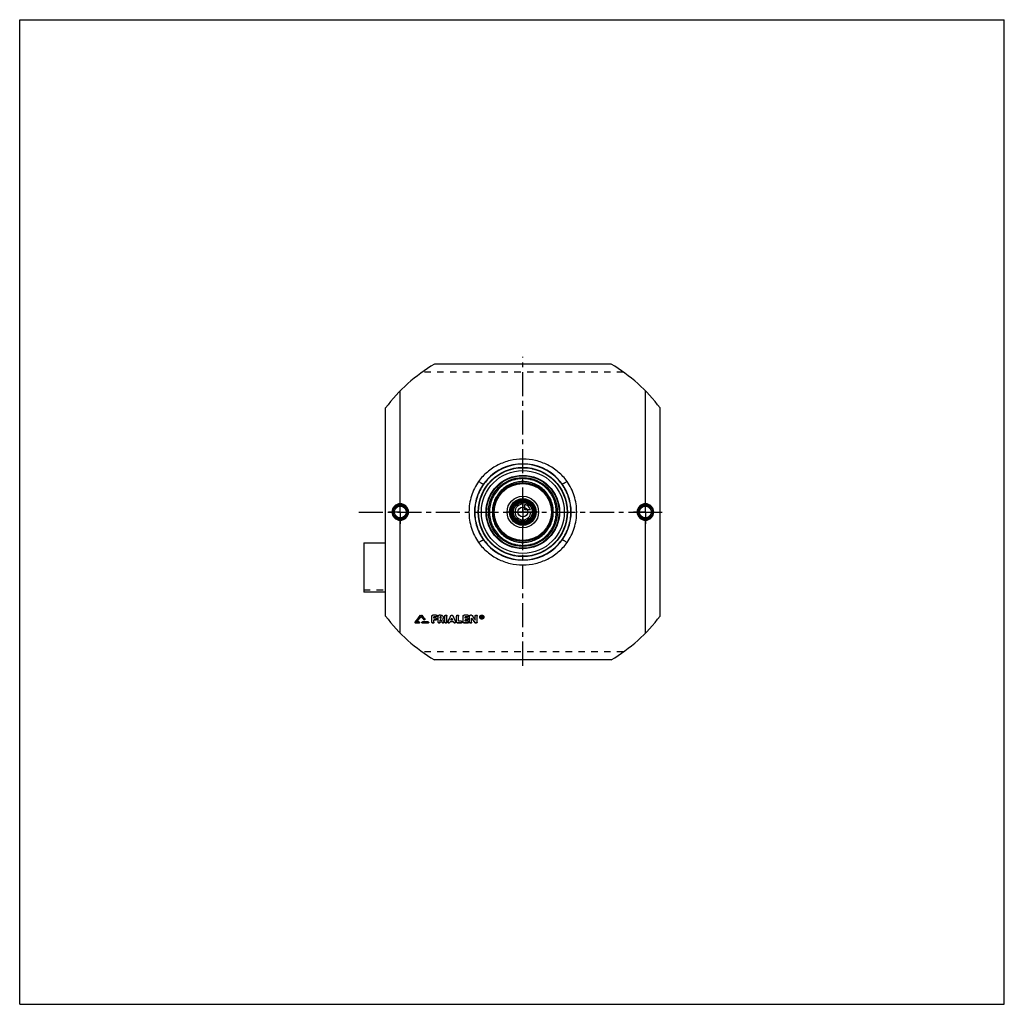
# Model space of a CAD drawing. Header units: millimetres. Extents: x 0 to 1000, y 0 to 1000.
import ezdxf

# ---------------------------------------------------------------- set-up
doc = ezdxf.new("R2010")
doc.units = ezdxf.units.MM
doc.header["$LTSCALE"] = 65.185185
doc.linetypes.add('CENTER', pattern=[0.6, 0.375, -0.075, 0.075, -0.075])
doc.linetypes.add('HIDDEN', pattern=[0.2, 0.1, -0.1])
doc.layers.get('0').update_dxf_attribs({"linetype": 'CONTINUOUS'})
for name, color, linetype in [('ACHSEN_S', 7, 'CONTINUOUS'), ('FASEN', 7, 'CONTINUOUS'), ('KOERPER', 7, 'CONTINUOUS'), ('KONST.EL_MIT_GEO', 7, 'CONTINUOUS'), ('KURVEN', 7, 'CONTINUOUS')]:
    doc.layers.add(name, color=color, linetype=linetype)

msp = doc.modelspace()

# ---------------------------------------------------------------- linework, layer by layer
at = {"color": 7, "linetype": 'Continuous'}
for p, q in [((0, 0), (0, 1000)), ((0, 1000), (1000, 1000)), ((1000, 0), (1000, 1000)), ((0, 0), (1000, 0))]:
    msp.add_line(p, q, dxfattribs=at)
at = {"layer": 'ACHSEN_S', "color": 2, "linetype": 'CENTER'}
for p, q in [((511, 343.9), (511, 657.6)), ((344.5, 500), (655.5, 500))]:
    msp.add_line(p, q, dxfattribs=at)
at = {"layer": 'FASEN', "color": 7, "linetype": 'Continuous'}
for radius in [45, 42.1]:
    msp.add_circle((511, 500), radius, dxfattribs=at)
at = {"layer": 'KOERPER', "color": 2, "linetype": 'CENTER'}
for p, q in [((386.5, 500), (386.5, 512)), ((635.5, 500), (635.5, 512)), ((386.5, 500), (374.5, 500)), ((386.5, 500), (386.5, 488)), ((386.5, 500), (398.5, 500)), ((635.5, 500), (623.5, 500)), ((635.5, 500), (647.5, 500)), ((635.5, 500), (635.5, 488))]:
    msp.add_line(p, q, dxfattribs=at)
at = {"layer": 'KOERPER', "color": 8, "linetype": 'HIDDEN'}
for p in [(349.5, 421.1), (371.5, 418.6)]:
    msp.add_line(p, (371.5, 421.1), dxfattribs=at)
at = {"layer": 'KOERPER', "color": 7, "linetype": 'Continuous'}
msp.add_line((371.5, 418.6), (349.5, 418.6), dxfattribs=at)
msp.add_circle((511, 500), 11.7, dxfattribs=at)
at = {"layer": 'KONST.EL_MIT_GEO', "color": 7, "linetype": 'Continuous'}
for p, q in [((600.7, 650.3), (421.3, 650.3)), ((386.5, 508.4), (386.5, 623)), ((635.5, 508.4), (635.5, 623)), ((371.5, 394.3), (371.5, 605.7)), ((650.5, 394.3), (650.5, 605.7)), ((474.9, 532.6), (474.6, 532.9)), ((547.1, 532.6), (547.4, 532.9)), ((386.5, 377), (386.5, 491.6)), ((635.5, 377), (635.5, 491.6)), ((349.5, 468.7), (349.5, 418.6)), ((349.5, 468.7), (371.5, 468.7)), ((474.9, 467.4), (474.6, 467.1)), ((547.1, 467.4), (547.4, 467.1)), ((407.3, 395.1), (407.3, 395)), ((408.2, 395.1), (408.2, 395)), ((411.4, 391.2), (411.4, 391.1)), ((418.7, 388.1), (418.7, 394.3)), ((423, 395.3), (419.7, 395.3)), ((419.7, 395.3), (419.7, 395.2)), ((423, 395.2), (419.7, 395.2)), ((423, 393.4), (420.7, 393.4)), ((420.7, 392.1), (420.7, 393.4)), ((422.7, 392.2), (420.7, 392.2)), ((422.7, 392.1), (420.7, 392.1)), ((422.7, 390.3), (420.7, 390.3)), ((420.7, 388.1), (420.7, 390.3)), ((422.7, 392.2), (422.7, 392.1)), ((423, 395.3), (423, 395.2)), ((425, 388.1), (425, 394.3)), ((427.5, 395.3), (426, 395.3)), ((426, 395.3), (426, 395.2)), ((427.5, 395.2), (426, 395.2)), ((427.5, 393.4), (427, 393.4)), ((427, 392.1), (427, 393.4)), ((427.5, 392.2), (427, 392.2)), ((427.5, 392.1), (427, 392.1)), ((427.7, 390.3), (427, 390.3)), ((427, 388.1), (427, 390.3)), ((427.5, 395.3), (427.5, 395.2)), ((427.5, 392.2), (427.5, 392.1)), ((431.9, 388.1), (431.9, 394.3)), ((433.9, 388.1), (433.9, 394.3)), ((437.9, 394.8), (437.9, 394.7)), ((439.7, 390.3), (438, 390.3)), ((439.6, 390.4), (438.1, 390.4)), ((439.8, 394.8), (439.8, 394.7)), ((443.8, 388.1), (443.8, 394.3)), ((445.8, 389), (445.8, 394.3)), ((450.4, 388.1), (450.4, 394.3)), ((455.1, 395.3), (451.4, 395.3)), ((451.4, 395.3), (451.4, 395.2)), ((455.1, 395.2), (451.4, 395.2)), ((455.1, 393.4), (452.4, 393.4)), ((452.4, 392.1), (452.4, 393.4)), ((454.7, 392.2), (452.4, 392.2)), ((454.7, 392.1), (452.4, 392.1)), ((454.7, 390.3), (452.4, 390.3)), ((452.4, 389), (452.4, 390.3)), ((454.7, 392.2), (454.7, 392.1)), ((455.1, 395.3), (455.1, 395.2)), ((457, 388.1), (457, 394.3)), ((458.7, 395.3), (458, 395.3)), ((458, 395.3), (458, 395.2)), ((458.7, 395.2), (458, 395.2)), ((458.7, 395.3), (458.7, 395.2)), ((459, 388.1), (459, 392.1)), ((459.5, 394.9), (459.5, 394.8)), ((462.6, 390.3), (462.6, 394.3)), ((464.6, 388.1), (464.6, 394.3)), ((469.3, 394.4), (468.9, 394.4)), ((468.9, 392.2), (468.9, 394.4)), ((469.3, 394.3), (468.9, 394.3)), ((469.2, 392.2), (468.9, 392.2)), ((469.3, 394), (469.2, 394)), ((469.2, 393.4), (469.2, 394)), ((469.3, 393.5), (469.2, 393.5)), ((469.3, 393.4), (469.2, 393.4)), ((469.3, 393.1), (469.2, 393.1)), ((469.2, 392.2), (469.2, 393.1)), ((469.3, 394.4), (469.3, 394.3)), ((469.3, 393.5), (469.3, 393.4)), ((469.5, 393.6), (469.5, 393.8)), ((469.8, 392.2), (469.5, 392.2)), ((469.8, 392.3), (469.6, 393.2)), ((469.8, 393.6), (469.8, 393.8)), ((469.8, 392.3), (469.8, 392.2)), ((401.6, 388.2), (401.6, 388)), ((405.5, 387.2), (402.1, 387.2)), ((405.5, 388.2), (403.2, 388.2)), ((405.5, 388.4), (403.3, 388.4)), ((405.5, 388.4), (405.5, 388.2)), ((414.8, 388.4), (409, 388.4)), ((409, 388.4), (409, 388.2)), ((414.8, 388.2), (409, 388.2)), ((414.8, 387.2), (409, 387.2)), ((414.8, 388.4), (414.8, 388.2)), ((430.8, 388.6), (430.8, 388.5)), ((434.9, 388.6), (434.9, 388.5)), ((436.8, 387.7), (437.1, 388.5)), ((440.6, 388.5), (437.1, 388.5)), ((440.9, 387.7), (440.6, 388.5)), ((442.8, 388.6), (442.8, 388.5)), ((448.5, 387.2), (444.8, 387.2)), ((448.5, 389.1), (445.8, 389.1)), ((448.5, 389), (445.8, 389)), ((448.5, 389.1), (448.5, 389)), ((455.1, 387.2), (451.4, 387.2)), ((455.1, 389.1), (452.4, 389.1)), ((455.1, 389), (452.4, 389)), ((455.1, 389.1), (455.1, 389)), ((463.6, 387.2), (463, 387.2)), ((600.7, 349.7), (421.3, 349.7))]:
    msp.add_line(p, q, dxfattribs=at)
at = {"layer": 'KONST.EL_MIT_GEO', "color": 8, "linetype": 'HIDDEN'}
for p, q in [((613.1, 642.1), (408.9, 642.1)), ((407.8, 393.9), (407.8, 393.8)), ((410.5, 390.6), (410.5, 390.5)), ((411.5, 390.8), (411.5, 390.9)), ((418.7, 394.4), (418.7, 394.3)), ((423, 393.5), (420.7, 393.5)), ((420.7, 393.5), (420.7, 393.4)), ((422.7, 390.4), (420.7, 390.4)), ((420.7, 390.4), (420.7, 390.3)), ((422.7, 390.4), (422.7, 390.3)), ((423, 393.5), (423, 393.4)), ((423.7, 391.2), (423.7, 391.3)), ((424, 394.3), (424, 394.4)), ((425, 394.4), (425, 394.3)), ((427.5, 393.5), (427, 393.5)), ((427, 393.5), (427, 393.4)), ((427.7, 390.4), (427, 390.4)), ((427, 390.4), (427, 390.3)), ((427.5, 393.5), (427.5, 393.4)), ((427.7, 390.4), (427.7, 390.3)), ((428.2, 392.7), (428.2, 392.9)), ((429.5, 391.2), (429.5, 391.1)), ((429.5, 391.1), (429.5, 391.2)), ((429.5, 391.1), (429.5, 391.1)), ((430.2, 392.7), (430.2, 392.9)), ((431.9, 394.4), (431.9, 394.3)), ((433.9, 394.4), (433.9, 394.3)), ((438.1, 390.4), (438, 390.4)), ((438, 390.4), (438, 390.3)), ((438.9, 392.2), (438.9, 392)), ((439.7, 390.4), (439.6, 390.4)), ((439.7, 390.4), (439.7, 390.3)), ((443.8, 394.4), (443.8, 394.3)), ((445.8, 394.4), (445.8, 394.3)), ((450.4, 394.4), (450.4, 394.3)), ((455.1, 393.5), (452.4, 393.5)), ((452.4, 393.5), (452.4, 393.4)), ((454.7, 390.4), (452.4, 390.4)), ((452.4, 390.4), (452.4, 390.3)), ((454.7, 390.4), (454.7, 390.3)), ((455.1, 393.5), (455.1, 393.4)), ((455.7, 391.2), (455.7, 391.3)), ((456.1, 394.3), (456.1, 394.4)), ((457, 394.4), (457, 394.3)), ((459, 392.2), (459, 392.1)), ((462.6, 394.4), (462.6, 394.3)), ((464.6, 394.4), (464.6, 394.3)), ((467.2, 393.4), (467.2, 393.2)), ((467.7, 393.4), (467.7, 393.2)), ((469.2, 392.3), (468.9, 392.3)), ((469.3, 394.1), (469.2, 394.1)), ((469.2, 394.1), (469.2, 394)), ((469.3, 393.2), (469.2, 393.2)), ((469.2, 393.2), (469.2, 393.1)), ((469.3, 394.1), (469.3, 394)), ((469.3, 393.2), (469.3, 393.1)), ((469.5, 392.3), (469.3, 393.2)), ((469.5, 393.9), (469.5, 393.8)), ((469.8, 392.3), (469.5, 392.3)), ((469.5, 392.3), (469.5, 392.2)), ((469.6, 393.3), (469.6, 393.2)), ((469.6, 393.2), (469.6, 393.3)), ((469.8, 393.9), (469.8, 393.8)), ((471, 393.4), (471, 393.2)), ((471.5, 393.4), (471.5, 393.2)), ((401.5, 387.9), (401.5, 387.7)), ((405.5, 387.3), (402.1, 387.3)), ((402.1, 387.3), (402.1, 387.2)), ((403.3, 388.4), (403.2, 388.4)), ((403.2, 388.4), (403.2, 388.2)), ((405.5, 387.3), (405.5, 387.2)), ((406.1, 387.7), (406.1, 387.9)), ((408.4, 387.9), (408.4, 387.7)), ((414.8, 387.3), (409, 387.3)), ((409, 387.3), (409, 387.2)), ((414.8, 387.3), (414.8, 387.2)), ((415.4, 387.7), (415.4, 387.9)), ((429, 387.9), (429, 387.7)), ((430.9, 388.1), (430.9, 388.2)), ((434.9, 388.2), (434.9, 388.1)), ((436.8, 387.9), (437.1, 388.6)), ((440.6, 388.6), (437.1, 388.6)), ((437.1, 388.6), (437.1, 388.5)), ((440.6, 388.6), (440.6, 388.5)), ((440.9, 387.9), (440.6, 388.6)), ((442.8, 388.1), (442.8, 388.2)), ((448.5, 387.3), (444.8, 387.3)), ((444.8, 387.3), (444.8, 387.2)), ((448.5, 387.3), (448.5, 387.2)), ((449.4, 388.1), (449.4, 388.2)), ((455.1, 387.3), (451.4, 387.3)), ((451.4, 387.3), (451.4, 387.2)), ((455.1, 387.3), (455.1, 387.2)), ((456.1, 388.1), (456.1, 388.2)), ((462.1, 387.8), (462.1, 387.6)), ((463.6, 387.3), (463, 387.3)), ((463, 387.3), (463, 387.2)), ((463.6, 387.3), (463.6, 387.2)), ((613.1, 357.9), (408.9, 357.9))]:
    msp.add_line(p, q, dxfattribs=at)
at = {"layer": 'KONST.EL_MIT_GEO', "color": 7, "linetype": 'Continuous'}
for centre, radius in [((511, 500), 45.3), ((511, 500), 37.3), ((511, 500), 36.8), ((511, 500), 35), ((511, 500), 30), ((511, 500), 29), ((511, 500), 13.5), ((511, 500), 12.5), ((511, 500), 11.3), ((511, 500), 10.3), ((386.5, 500), 7.05), ((386.5, 500), 6.05), ((511, 500), 5), ((635.5, 500), 7.05), ((635.5, 500), 6.05)]:
    msp.add_circle(centre, radius, dxfattribs=at)
at = {"layer": 'KONST.EL_MIT_GEO', "color": 8, "linetype": 'HIDDEN'}
msp.add_circle((511, 500), 45, dxfattribs=at)
at = {"layer": 'KONST.EL_MIT_GEO', "color": 7, "linetype": 'Continuous'}
for centre, radius, start, end in [((511, 500), 175, 120.8329, 142.8581), ((511, 500), 175, 37.1419, 59.1671), ((511, 500), 49, 42.1035, 137.8965), ((511, 500), 48.7, 42.1035, 137.8965), ((513.6, 497.6), 52.5, 137.9107, 144.3066), ((514.8, 496.6), 53.7, 137.9156, 144.1497), ((507.2, 496.6), 53.7, 35.8503, 42.0844), ((508.4, 497.6), 52.5, 35.6934, 42.0893), ((386.5, 500), 7.43, 90.0283, 180.0298), ((386.5, 500), 7.43, 359.9702, 90.2674), ((635.5, 500), 7.43, 89.7324, 180.0299), ((635.5, 500), 7.43, 359.9704, 89.9715), ((386.5, 500), 7.43, 179.9704, 269.9715), ((386.5, 500), 7.43, 269.7324, 0.0299), ((635.5, 500), 7.43, 179.9702, 270.2674), ((635.5, 500), 7.43, 270.0283, 0.0298), ((513.6, 502.4), 52.5, 215.6934, 222.0893), ((514.8, 503.4), 53.7, 215.8503, 222.0844), ((507.2, 503.4), 53.7, 317.9156, 324.1497), ((508.4, 502.4), 52.5, 317.9107, 324.3066), ((511, 500), 49, 222.1035, 317.8965), ((511, 500), 48.7, 222.1035, 317.8965), ((511, 500), 175, 217.1419, 239.1671), ((-577.1, 1193.5), 1267.4, 320.55, 320.954), ((-578.5, 1193.6), 1268.6, 320.5827, 320.9867), ((-575.8, 1192.6), 1267, 320.595, 320.919), ((1395.8, 1196.3), 1272.9, 219.0815, 219.2743), ((1398.8, 1198.6), 1275.4, 219.0469, 219.2706), ((1400.2, 1198.6), 1276.6, 219.0142, 219.2379), ((1600.3, 994), 1318.9, 207.2417, 207.3681), ((1606.8, 996.2), 1323.7, 207.2056, 207.331), ((1604.3, 995.8), 1321.3, 207.2377, 207.3583), ((-787.8, 985.6), 1360.8, 333.9755, 334.265), ((-790.2, 985.9), 1363, 334.0019, 334.2911), ((1665.6, 985.6), 1360.8, 205.735, 206.0245), ((1667.9, 985.9), 1363, 205.7089, 205.9981), ((1484.2, 1096.7), 1243.9, 214.5025, 214.753), ((1495.8, 1104.1), 1255.8, 214.3872, 214.6361), ((1497.5, 1104.3), 1257.3, 214.356, 214.6048), ((469.1, 393.4), 1.36, 182.4609, 193.373), ((469.3, 393.6), 0.278, 270.1721, 275.658), ((469.3, 393.8), 0.212, 0.2305, 13.2572), ((469.6, 393.4), 1.36, 346.6381, 357.5201), ((511, 500), 175, 300.8329, 322.8581)]:
    msp.add_arc(centre, radius, start, end, dxfattribs=at)
at = {"layer": 'KONST.EL_MIT_GEO', "color": 8, "linetype": 'HIDDEN'}
for centre, radius, start, end in [((-574.4, 1192.5), 1265.9, 320.5623, 320.8863), ((1394.5, 1196.2), 1271.7, 219.1142, 219.307), ((1598.2, 993.8), 1316.8, 207.2689, 207.3954), ((427.7, 392.9), 0.585, 354.5752, 0.0048), ((1482.5, 1096.6), 1242.5, 214.5337, 214.7843), ((469.1, 393.4), 1.4, 179.994, 182.4428), ((469.3, 393.7), 0.21, 353.5205, 0.0411), ((469.6, 393.4), 1.4, 357.5352, 0.0061)]:
    msp.add_arc(centre, radius, start, end, dxfattribs=at)
at = {"layer": 'KONST.EL_MIT_GEO', "color": 7, "linetype": 'Continuous'}
for centre, start_param in [((469.5, 500), -4.30185), ((469.8, 500), -4.30227)]:
    msp.add_ellipse(centre, major_axis=(-52.2, 257.3), ratio=0.08924, start_param=start_param, end_param=-4.2981, dxfattribs=at)
for points, knots in [([(511, 553.7), (506.6, 553.7), (497.9, 552.7), (485.6, 548.2), (474.6, 541), (468.7, 534.6), (466.1, 531.1)], [0, 0, 0, 0, 0.25071, 0.50092, 0.75055, 1, 1, 1, 1]), ([(555.9, 531.1), (553.3, 534.6), (547.4, 541), (536.4, 548.2), (524.1, 552.7), (515.4, 553.7), (511, 553.7)], [0, 0, 0, 0, 0.24945, 0.49908, 0.74929, 1, 1, 1, 1]), ([(466.1, 531.1), (464.5, 528.8), (461.6, 524.1), (458.6, 516.4), (456.7, 508.3), (456.1, 500), (456.7, 491.7), (458.6, 483.6), (461.6, 475.9), (464.5, 471.2), (466.1, 468.9)], [0, 0, 0, 0, 0.12471, 0.24963, 0.37475, 0.5, 0.62525, 0.75037, 0.87529, 1, 1, 1, 1]), ([(466.1, 531.1), (466.7, 530.7), (467.5, 530.1), (468.6, 529.4), (469.3, 529), (469.9, 528.7), (470.3, 528.5), (470.7, 528.3), (470.9, 528.3), (470.9, 528.3), (471, 528.3)], [0, 0, 0, 0, 0.36465, 0.5294, 0.67553, 0.79862, 0.89504, 0.96225, 0.98466, 1, 1, 1, 1]), ([(545, 500), (545, 502.2), (544.6, 506.7), (542.6, 513.1), (539.5, 519), (535.2, 524.1), (530, 528.4), (524.1, 531.5), (517.7, 533.4), (511, 534.1), (504.4, 533.4), (498, 531.5), (492.1, 528.4), (486.9, 524.1), (482.6, 519), (479.4, 513.1), (477.5, 506.7), (477, 502.2), (477, 500)], [0, 0, 0, 0, 0.06256, 0.12509, 0.18756, 0.25, 0.31244, 0.37491, 0.43744, 0.5, 0.56256, 0.62509, 0.68756, 0.75, 0.81244, 0.87491, 0.93744, 1, 1, 1, 1]), ([(542, 500), (542, 502), (541.6, 506.1), (539.8, 511.9), (536.9, 517.3), (533, 522), (528.3, 525.9), (522.9, 528.7), (517.1, 530.5), (511, 531.1), (504.9, 530.5), (499.1, 528.7), (493.7, 525.9), (489, 522), (485.1, 517.3), (482.2, 511.9), (480.4, 506.1), (480, 502), (480, 500)], [0, 0, 0, 0, 0.06255, 0.12507, 0.18755, 0.25, 0.31245, 0.37492, 0.43745, 0.5, 0.56255, 0.62508, 0.68755, 0.75, 0.81245, 0.87493, 0.93745, 1, 1, 1, 1]), ([(555.9, 531.1), (555.3, 530.7), (554.5, 530.1), (553.4, 529.4), (552.7, 529), (552.1, 528.7), (551.7, 528.5), (551.3, 528.3), (551.1, 528.3), (551.1, 528.3), (551, 528.3)], [0, 0, 0, 0, 0.36465, 0.5294, 0.67553, 0.79862, 0.89504, 0.96225, 0.98466, 1, 1, 1, 1]), ([(555.9, 468.9), (557.5, 471.2), (560.4, 475.9), (563.4, 483.6), (565.3, 491.7), (565.9, 500), (565.3, 508.3), (563.4, 516.4), (560.4, 524.1), (557.5, 528.8), (555.9, 531.1)], [0, 0, 0, 0, 0.12471, 0.24963, 0.37475, 0.5, 0.62525, 0.75037, 0.87529, 1, 1, 1, 1]), ([(471, 528.3), (469.5, 526.3), (466.9, 521.9), (464, 514.9), (462.3, 507.5), (461.7, 500), (462.3, 492.5), (464, 485.1), (466.9, 478.1), (469.5, 473.7), (471, 471.7)], [0, 0, 0, 0, 0.12499, 0.24998, 0.37499, 0.5, 0.62501, 0.75002, 0.87501, 1, 1, 1, 1]), ([(471.2, 528.1), (469.8, 526.1), (467.1, 521.8), (464.3, 514.8), (462.5, 507.5), (461.9, 500), (462.5, 492.5), (464.3, 485.2), (467.1, 478.2), (469.8, 473.9), (471.2, 471.9)], [0, 0, 0, 0, 0.12499, 0.24999, 0.37499, 0.5, 0.62501, 0.75001, 0.87501, 1, 1, 1, 1]), ([(471.2, 528.1), (471.2, 528.1), (471.1, 528.2), (471, 528.3), (471, 528.3)], [0, 0, 0, 0, 0.67415, 1, 1, 1, 1]), ([(550.8, 528.1), (550.8, 528.1), (550.9, 528.2), (551, 528.3), (551, 528.3)], [0, 0, 0, 0, 0.67415, 1, 1, 1, 1]), ([(550.8, 471.9), (552.2, 473.9), (554.9, 478.2), (557.7, 485.2), (559.5, 492.5), (560.1, 500), (559.5, 507.5), (557.7, 514.8), (554.9, 521.8), (552.2, 526.1), (550.8, 528.1)], [0, 0, 0, 0, 0.12499, 0.24999, 0.37499, 0.5, 0.62501, 0.75001, 0.87501, 1, 1, 1, 1]), ([(551, 471.7), (552.5, 473.7), (555.1, 478.1), (558, 485.1), (559.7, 492.5), (560.3, 500), (559.7, 507.5), (558, 514.9), (555.1, 521.9), (552.5, 526.3), (551, 528.3)], [0, 0, 0, 0, 0.12499, 0.24998, 0.37499, 0.5, 0.62501, 0.75002, 0.87501, 1, 1, 1, 1]), ([(386.5, 508.4), (385.4, 508.4), (383.2, 507.9), (380.4, 506.1), (378.6, 503.3), (378.1, 501.1), (378.1, 500)], [0, 0, 0, 0, 0.24958, 0.49951, 0.74969, 1, 1, 1, 1]), ([(378.1, 500), (378.1, 498.9), (378.6, 496.7), (380.4, 493.9), (383.2, 492.1), (385.4, 491.6), (386.5, 491.6)], [0, 0, 0, 0, 0.25031, 0.50049, 0.75042, 1, 1, 1, 1]), ([(386.5, 508.4), (386.5, 508.3), (386.5, 508.1), (386.5, 507.9), (386.5, 507.7), (386.5, 507.6), (386.5, 507.5), (386.5, 507.5), (386.5, 507.4), (386.5, 507.4)], [0, 0, 0, 0, 0.37258, 0.541, 0.6897, 0.81356, 0.90839, 0.9711, 1, 1, 1, 1]), ([(394.9, 500), (394.9, 501.1), (394.5, 503.3), (392.6, 506.1), (389.8, 508), (387.6, 508.4), (386.5, 508.4)], [0, 0, 0, 0, 0.25, 0.49998, 0.74998, 1, 1, 1, 1]), ([(386.5, 491.6), (387.6, 491.6), (389.8, 492), (392.6, 493.9), (394.5, 496.7), (394.9, 498.9), (394.9, 500)], [0, 0, 0, 0, 0.25002, 0.50002, 0.75, 1, 1, 1, 1]), ([(477, 500), (477, 497.8), (477.5, 493.3), (479.4, 486.9), (482.6, 481), (486.9, 475.9), (492.1, 471.6), (498, 468.5), (504.4, 466.6), (511, 465.9), (517.7, 466.6), (524.1, 468.5), (530, 471.6), (535.2, 475.9), (539.5, 481), (542.6, 486.9), (544.6, 493.3), (545, 497.8), (545, 500)], [0, 0, 0, 0, 0.06256, 0.12509, 0.18756, 0.25, 0.31244, 0.37491, 0.43744, 0.5, 0.56256, 0.62509, 0.68756, 0.75, 0.81244, 0.87491, 0.93744, 1, 1, 1, 1]), ([(480, 500), (480, 498), (480.4, 493.9), (482.2, 488.1), (485.1, 482.7), (489, 478), (493.7, 474.1), (499.1, 471.3), (504.9, 469.5), (511, 468.9), (517.1, 469.5), (522.9, 471.3), (528.3, 474.1), (533, 478), (536.9, 482.7), (539.8, 488.1), (541.6, 493.9), (542, 498), (542, 500)], [0, 0, 0, 0, 0.06255, 0.12507, 0.18755, 0.25, 0.31245, 0.37492, 0.43745, 0.5, 0.56255, 0.62508, 0.68755, 0.75, 0.81245, 0.87493, 0.93745, 1, 1, 1, 1]), ([(635.5, 508.4), (634.4, 508.4), (632.2, 508), (629.4, 506.1), (627.5, 503.3), (627.1, 501.1), (627.1, 500)], [0, 0, 0, 0, 0.25002, 0.50002, 0.75, 1, 1, 1, 1]), ([(627.1, 500), (627.1, 498.9), (627.5, 496.7), (629.4, 493.9), (632.2, 492), (634.4, 491.6), (635.5, 491.6)], [0, 0, 0, 0, 0.25, 0.49998, 0.74998, 1, 1, 1, 1]), ([(635.5, 508.4), (635.5, 508.3), (635.5, 508.1), (635.5, 507.9), (635.5, 507.7), (635.5, 507.6), (635.5, 507.5), (635.5, 507.5), (635.5, 507.4), (635.5, 507.4)], [0, 0, 0, 0, 0.37257, 0.54098, 0.68968, 0.81354, 0.90837, 0.97107, 1, 1, 1, 1]), ([(643.9, 500), (643.9, 501.1), (643.4, 503.3), (641.6, 506.1), (638.8, 507.9), (636.6, 508.4), (635.5, 508.4)], [0, 0, 0, 0, 0.25031, 0.50049, 0.75042, 1, 1, 1, 1]), ([(635.5, 491.6), (636.6, 491.6), (638.8, 492.1), (641.6, 493.9), (643.4, 496.7), (643.9, 498.9), (643.9, 500)], [0, 0, 0, 0, 0.24958, 0.49951, 0.74969, 1, 1, 1, 1]), ([(386.5, 491.6), (386.5, 491.7), (386.5, 491.9), (386.5, 492.1), (386.5, 492.3), (386.5, 492.4), (386.5, 492.5), (386.5, 492.5), (386.5, 492.6), (386.5, 492.6)], [0, 0, 0, 0, 0.37258, 0.54099, 0.68969, 0.81355, 0.90837, 0.97108, 1, 1, 1, 1]), ([(635.5, 491.6), (635.5, 491.7), (635.5, 491.9), (635.5, 492.1), (635.5, 492.3), (635.5, 492.4), (635.5, 492.5), (635.5, 492.5), (635.5, 492.6), (635.5, 492.6)], [0, 0, 0, 0, 0.37257, 0.54099, 0.68969, 0.81355, 0.90839, 0.97109, 1, 1, 1, 1]), ([(466.1, 468.9), (466.7, 469.3), (467.5, 469.9), (468.6, 470.6), (469.3, 471), (469.9, 471.3), (470.3, 471.5), (470.7, 471.7), (470.9, 471.7), (470.9, 471.7), (471, 471.7)], [0, 0, 0, 0, 0.36465, 0.5294, 0.67553, 0.79862, 0.89504, 0.96225, 0.98466, 1, 1, 1, 1]), ([(471.2, 471.9), (471.2, 471.9), (471.1, 471.8), (471, 471.7), (471, 471.7)], [0, 0, 0, 0, 0.67415, 1, 1, 1, 1]), ([(550.8, 471.9), (550.8, 471.9), (550.9, 471.8), (551, 471.7), (551, 471.7)], [0, 0, 0, 0, 0.67415, 1, 1, 1, 1]), ([(555.9, 468.9), (555.3, 469.3), (554.5, 469.9), (553.4, 470.6), (552.7, 471), (552.1, 471.3), (551.7, 471.5), (551.3, 471.7), (551.1, 471.7), (551.1, 471.7), (551, 471.7)], [0, 0, 0, 0, 0.36465, 0.5294, 0.67553, 0.79862, 0.89504, 0.96225, 0.98466, 1, 1, 1, 1]), ([(466.1, 468.9), (468.7, 465.4), (474.6, 459), (485.6, 451.8), (497.9, 447.3), (506.6, 446.3), (511, 446.3)], [0, 0, 0, 0, 0.24945, 0.49908, 0.74929, 1, 1, 1, 1]), ([(511, 446.3), (515.4, 446.3), (524.1, 447.3), (536.4, 451.8), (547.4, 459), (553.3, 465.4), (555.9, 468.9)], [0, 0, 0, 0, 0.25071, 0.50092, 0.75055, 1, 1, 1, 1]), ([(407.3, 395.1), (407.4, 395.2), (407.8, 395.4), (408.1, 395.2), (408.2, 395.1)], [0, 0, 0, 0, 0.49958, 1, 1, 1, 1]), ([(407.3, 395), (407.4, 395.1), (407.8, 395.3), (408.1, 395.1), (408.2, 395)], [0, 0, 0, 0, 0.50001, 1, 1, 1, 1]), ([(411.5, 390.8), (411.5, 390.7), (411.4, 390.5), (411.3, 390.4), (411.1, 390.3), (410.7, 390.3), (410.5, 390.4), (410.5, 390.5)], [0, 0, 0, 0, 0.23682, 0.36176, 0.4903, 0.74921, 1, 1, 1, 1]), ([(411.4, 391.2), (411.4, 391.2), (411.5, 391.1), (411.5, 391), (411.5, 390.9)], [0, 0, 0, 0, 0.26311, 1, 1, 1, 1]), ([(411.4, 391.1), (411.4, 391.1), (411.5, 391), (411.5, 390.9), (411.5, 390.8)], [0, 0, 0, 0, 0.25589, 1, 1, 1, 1]), ([(418.7, 394.4), (418.7, 394.5), (418.8, 394.8), (419, 395.1), (419.4, 395.3), (419.6, 395.3), (419.7, 395.3)], [0, 0, 0, 0, 0.23958, 0.48575, 0.73945, 1, 1, 1, 1]), ([(418.7, 394.3), (418.7, 394.4), (418.8, 394.6), (419, 394.9), (419.4, 395.1), (419.6, 395.2), (419.7, 395.2)], [0, 0, 0, 0, 0.23928, 0.48501, 0.7395, 1, 1, 1, 1]), ([(422.7, 392.2), (422.8, 392.2), (423.1, 392.2), (423.4, 392), (423.6, 391.7), (423.7, 391.4), (423.7, 391.3)], [0, 0, 0, 0, 0.26452, 0.51538, 0.76349, 1, 1, 1, 1]), ([(422.7, 392.1), (422.8, 392.1), (423.1, 392.1), (423.4, 391.9), (423.6, 391.6), (423.7, 391.3), (423.7, 391.2)], [0, 0, 0, 0, 0.26118, 0.51597, 0.76145, 1, 1, 1, 1]), ([(423.7, 391.2), (423.7, 391.1), (423.6, 390.8), (423.4, 390.5), (423.1, 390.4), (422.8, 390.3), (422.7, 390.3)], [0, 0, 0, 0, 0.23856, 0.4839, 0.73867, 1, 1, 1, 1]), ([(423, 395.3), (423.2, 395.3), (423.4, 395.3), (423.8, 395.1), (424, 394.8), (424, 394.5), (424, 394.4)], [0, 0, 0, 0, 0.26379, 0.51435, 0.76275, 1, 1, 1, 1]), ([(423, 395.2), (423.2, 395.2), (423.4, 395.1), (423.8, 394.9), (424, 394.6), (424, 394.4), (424, 394.3)], [0, 0, 0, 0, 0.2605, 0.51499, 0.76074, 1, 1, 1, 1]), ([(424, 394.3), (424, 394.2), (424, 393.9), (423.8, 393.6), (423.4, 393.4), (423.2, 393.4), (423, 393.4)], [0, 0, 0, 0, 0.23927, 0.48489, 0.73935, 1, 1, 1, 1]), ([(425, 394.4), (425, 394.5), (425.1, 394.8), (425.3, 395.1), (425.6, 395.3), (425.9, 395.3), (426, 395.3)], [0, 0, 0, 0, 0.23958, 0.48575, 0.73945, 1, 1, 1, 1]), ([(425, 394.3), (425, 394.4), (425.1, 394.6), (425.3, 394.9), (425.6, 395.1), (425.9, 395.2), (426, 395.2)], [0, 0, 0, 0, 0.23928, 0.48501, 0.7395, 1, 1, 1, 1]), ([(427.5, 395.3), (427.9, 395.3), (428.6, 395.2), (429.5, 394.7), (430.1, 393.8), (430.2, 393.2), (430.2, 392.9)], [0, 0, 0, 0, 0.26108, 0.51462, 0.76049, 1, 1, 1, 1]), ([(427.5, 395.2), (427.9, 395.2), (428.6, 395.1), (429.5, 394.5), (430.1, 393.7), (430.2, 393.1), (430.2, 392.7)], [0, 0, 0, 0, 0.2607, 0.51538, 0.7611, 1, 1, 1, 1]), ([(428.2, 392.7), (428.2, 392.8), (428.2, 393), (428, 393.3), (427.7, 393.4), (427.5, 393.4)], [0, 0, 0, 0, 0.241, 0.48873, 1, 1, 1, 1]), ([(427.5, 392.2), (427.7, 392.2), (428, 392.3), (428.2, 392.6), (428.2, 392.7), (428.2, 392.8)], [0, 0, 0, 0, 0.51038, 0.75817, 1, 1, 1, 1]), ([(427.5, 392.1), (427.7, 392.1), (428, 392.2), (428.2, 392.5), (428.2, 392.7), (428.2, 392.7)], [0, 0, 0, 0, 0.51136, 0.759, 1, 1, 1, 1]), ([(430.2, 392.7), (430.2, 392.4), (430.1, 391.8), (429.7, 391.3), (429.5, 391.1)], [0, 0, 0, 0, 0.49364, 1, 1, 1, 1]), ([(431.9, 394.4), (431.9, 394.5), (431.9, 394.8), (432.2, 395.2), (432.9, 395.4), (433.5, 395.2), (433.8, 394.8), (433.9, 394.5), (433.9, 394.4)], [0, 0, 0, 0, 0.12228, 0.24434, 0.49992, 0.75548, 0.87829, 1, 1, 1, 1]), ([(431.9, 394.3), (431.9, 394.4), (431.9, 394.6), (432.2, 395), (432.9, 395.3), (433.5, 395), (433.8, 394.6), (433.9, 394.4), (433.9, 394.3)], [0, 0, 0, 0, 0.12068, 0.24462, 0.5, 0.75537, 0.87932, 1, 1, 1, 1]), ([(437.9, 394.8), (438, 394.9), (438.3, 395.2), (438.9, 395.4), (439.4, 395.2), (439.7, 394.9), (439.8, 394.8)], [0, 0, 0, 0, 0.24588, 0.5007, 0.75409, 1, 1, 1, 1]), ([(437.9, 394.7), (438, 394.8), (438.3, 395.1), (438.9, 395.2), (439.4, 395.1), (439.7, 394.8), (439.8, 394.7)], [0, 0, 0, 0, 0.24446, 0.49999, 0.75553, 1, 1, 1, 1]), ([(443.8, 394.4), (443.8, 394.5), (443.9, 394.8), (444.2, 395.2), (444.8, 395.4), (445.5, 395.2), (445.8, 394.8), (445.8, 394.5), (445.8, 394.4)], [0, 0, 0, 0, 0.12228, 0.24434, 0.49992, 0.75548, 0.87829, 1, 1, 1, 1]), ([(443.8, 394.3), (443.8, 394.4), (443.9, 394.6), (444.2, 395), (444.8, 395.3), (445.5, 395), (445.8, 394.6), (445.8, 394.4), (445.8, 394.3)], [0, 0, 0, 0, 0.12068, 0.24462, 0.5, 0.75537, 0.87932, 1, 1, 1, 1]), ([(450.4, 394.4), (450.4, 394.5), (450.5, 394.8), (450.7, 395.1), (451, 395.3), (451.3, 395.3), (451.4, 395.3)], [0, 0, 0, 0, 0.23958, 0.48575, 0.73945, 1, 1, 1, 1]), ([(450.4, 394.3), (450.4, 394.4), (450.5, 394.6), (450.7, 394.9), (451, 395.1), (451.3, 395.2), (451.4, 395.2)], [0, 0, 0, 0, 0.23928, 0.48501, 0.7395, 1, 1, 1, 1]), ([(454.7, 392.2), (454.9, 392.2), (455.1, 392.2), (455.4, 392), (455.7, 391.7), (455.7, 391.4), (455.7, 391.3)], [0, 0, 0, 0, 0.26452, 0.51538, 0.76349, 1, 1, 1, 1]), ([(454.7, 392.1), (454.9, 392.1), (455.1, 392.1), (455.4, 391.9), (455.7, 391.6), (455.7, 391.3), (455.7, 391.2)], [0, 0, 0, 0, 0.26118, 0.51597, 0.76145, 1, 1, 1, 1]), ([(455.7, 391.2), (455.7, 391.1), (455.7, 390.8), (455.4, 390.5), (455.1, 390.4), (454.9, 390.3), (454.7, 390.3)], [0, 0, 0, 0, 0.23856, 0.4839, 0.73867, 1, 1, 1, 1]), ([(455.1, 395.3), (455.2, 395.3), (455.4, 395.3), (455.8, 395.1), (456, 394.8), (456.1, 394.5), (456.1, 394.4)], [0, 0, 0, 0, 0.26379, 0.51435, 0.76275, 1, 1, 1, 1]), ([(455.1, 395.2), (455.2, 395.2), (455.4, 395.1), (455.8, 394.9), (456, 394.6), (456.1, 394.4), (456.1, 394.3)], [0, 0, 0, 0, 0.2605, 0.51499, 0.76074, 1, 1, 1, 1]), ([(456.1, 394.3), (456.1, 394.2), (456, 393.9), (455.8, 393.6), (455.4, 393.4), (455.2, 393.4), (455.1, 393.4)], [0, 0, 0, 0, 0.23927, 0.48489, 0.73935, 1, 1, 1, 1]), ([(457, 394.4), (457, 394.5), (457.1, 394.8), (457.3, 395.1), (457.6, 395.3), (457.9, 395.3), (458, 395.3)], [0, 0, 0, 0, 0.23958, 0.48575, 0.73945, 1, 1, 1, 1]), ([(457, 394.3), (457, 394.4), (457.1, 394.6), (457.3, 394.9), (457.6, 395.1), (457.9, 395.2), (458, 395.2)], [0, 0, 0, 0, 0.23928, 0.48501, 0.7395, 1, 1, 1, 1]), ([(458.7, 395.3), (458.9, 395.3), (459.2, 395.2), (459.4, 395), (459.5, 394.9)], [0, 0, 0, 0, 0.50893, 1, 1, 1, 1]), ([(458.7, 395.2), (458.9, 395.2), (459.2, 395.1), (459.4, 394.9), (459.5, 394.8)], [0, 0, 0, 0, 0.50899, 1, 1, 1, 1]), ([(462.6, 394.4), (462.6, 394.5), (462.7, 394.8), (463, 395.2), (463.6, 395.4), (464.3, 395.2), (464.6, 394.8), (464.6, 394.5), (464.6, 394.4)], [0, 0, 0, 0, 0.12228, 0.24434, 0.49992, 0.75548, 0.87829, 1, 1, 1, 1]), ([(462.6, 394.3), (462.6, 394.4), (462.7, 394.6), (463, 395), (463.6, 395.3), (464.3, 395), (464.6, 394.6), (464.6, 394.4), (464.6, 394.3)], [0, 0, 0, 0, 0.12068, 0.24462, 0.5, 0.75537, 0.87932, 1, 1, 1, 1]), ([(467.2, 393.4), (467.2, 393.6), (467.3, 394.1), (467.8, 394.8), (468.5, 395.2), (469.4, 395.4), (470.2, 395.2), (470.9, 394.8), (471.4, 394.1), (471.5, 393.6), (471.5, 393.4)], [0, 0, 0, 0, 0.1203, 0.24233, 0.37004, 0.49997, 0.63027, 0.75765, 0.88007, 1, 1, 1, 1]), ([(467.2, 393.2), (467.2, 393.5), (467.3, 394), (467.8, 394.7), (468.5, 395.1), (469.4, 395.2), (470.2, 395.1), (470.9, 394.7), (471.4, 394), (471.5, 393.5), (471.5, 393.2)], [0, 0, 0, 0, 0.1195, 0.24237, 0.36968, 0.5, 0.63032, 0.75763, 0.8805, 1, 1, 1, 1]), ([(471.5, 393.2), (471.5, 393), (471.4, 392.5), (470.9, 391.8), (470.2, 391.4), (469.4, 391.2), (468.5, 391.4), (467.8, 391.8), (467.3, 392.5), (467.2, 393), (467.2, 393.2)], [0, 0, 0, 0, 0.11951, 0.24223, 0.36951, 0.5, 0.63048, 0.75777, 0.88049, 1, 1, 1, 1]), ([(471, 393.2), (471, 393.4), (470.9, 393.8), (470.5, 394.3), (470, 394.7), (469.4, 394.8), (468.7, 394.7), (468.2, 394.3), (467.8, 393.8), (467.7, 393.4), (467.7, 393.2)], [0, 0, 0, 0, 0.11951, 0.24235, 0.36966, 0.5, 0.63034, 0.75765, 0.8805, 1, 1, 1, 1]), ([(467.7, 393.2), (467.7, 393), (467.8, 392.6), (468.2, 392.1), (468.7, 391.8), (469.4, 391.7), (470, 391.8), (470.5, 392.1), (470.9, 392.6), (471, 393), (471, 393.2)], [0, 0, 0, 0, 0.11951, 0.24224, 0.36954, 0.5, 0.63047, 0.75776, 0.88049, 1, 1, 1, 1]), ([(467.7, 393), (467.8, 392.9), (467.9, 392.5), (468.4, 392), (469.4, 391.7), (470.3, 392), (470.8, 392.5), (470.9, 392.9), (471, 393)], [0, 0, 0, 0, 0.12184, 0.24443, 0.50034, 0.75599, 0.87854, 1, 1, 1, 1]), ([(469.3, 394.4), (469.4, 394.4), (469.6, 394.3), (469.8, 394.1), (469.8, 394), (469.8, 393.9)], [0, 0, 0, 0, 0.51026, 0.75743, 1, 1, 1, 1]), ([(469.3, 394.3), (469.4, 394.3), (469.6, 394.2), (469.8, 394), (469.8, 393.8), (469.8, 393.8)], [0, 0, 0, 0, 0.51093, 0.75873, 1, 1, 1, 1]), ([(469.5, 393.8), (469.5, 393.9), (469.4, 394), (469.3, 394), (469.3, 394)], [0, 0, 0, 0, 0.48602, 1, 1, 1, 1]), ([(469.3, 393.4), (469.4, 393.4), (469.5, 393.4), (469.5, 393.5), (469.5, 393.6)], [0, 0, 0, 0, 0.51574, 1, 1, 1, 1]), ([(469.3, 393.5), (469.3, 393.5), (469.3, 393.5), (469.4, 393.5), (469.4, 393.5)], [0, 0, 0, 0, 0.2601, 1, 1, 1, 1]), ([(469.4, 393.5), (469.4, 393.5), (469.5, 393.6), (469.5, 393.6), (469.5, 393.7)], [0, 0, 0, 0, 0.26101, 1, 1, 1, 1]), ([(469.8, 393.6), (469.8, 393.5), (469.8, 393.3), (469.7, 393.2), (469.6, 393.2)], [0, 0, 0, 0, 0.49085, 1, 1, 1, 1]), ([(401.5, 387.9), (401.5, 387.9), (401.5, 388), (401.6, 388.1), (401.6, 388.2)], [0, 0, 0, 0, 0.24149, 1, 1, 1, 1]), ([(401.5, 387.7), (401.5, 387.8), (401.5, 387.9), (401.6, 388), (401.6, 388)], [0, 0, 0, 0, 0.74381, 1, 1, 1, 1]), ([(402.1, 387.2), (401.9, 387.2), (401.7, 387.3), (401.5, 387.5), (401.5, 387.7), (401.5, 387.7)], [0, 0, 0, 0, 0.51306, 0.7602, 1, 1, 1, 1]), ([(405.5, 388.4), (405.7, 388.4), (405.9, 388.3), (406.1, 388.1), (406.1, 387.9), (406.1, 387.9)], [0, 0, 0, 0, 0.51145, 0.76244, 1, 1, 1, 1]), ([(405.5, 388.2), (405.7, 388.2), (405.9, 388.2), (406.1, 387.9), (406.1, 387.8), (406.1, 387.7)], [0, 0, 0, 0, 0.51296, 0.76023, 1, 1, 1, 1]), ([(406.1, 387.7), (406.1, 387.7), (406.1, 387.5), (405.9, 387.3), (405.7, 387.2), (405.5, 387.2)], [0, 0, 0, 0, 0.2398, 0.48698, 1, 1, 1, 1]), ([(408.4, 387.9), (408.4, 387.9), (408.5, 388.1), (408.6, 388.3), (408.9, 388.4), (409, 388.4)], [0, 0, 0, 0, 0.2391, 0.48819, 1, 1, 1, 1]), ([(408.4, 387.7), (408.4, 387.8), (408.5, 387.9), (408.6, 388.2), (408.9, 388.2), (409, 388.2)], [0, 0, 0, 0, 0.2398, 0.48707, 1, 1, 1, 1]), ([(409, 387.2), (408.9, 387.2), (408.6, 387.3), (408.5, 387.5), (408.4, 387.7), (408.4, 387.7)], [0, 0, 0, 0, 0.51305, 0.76022, 1, 1, 1, 1]), ([(414.8, 388.4), (414.9, 388.4), (415.2, 388.3), (415.3, 388.1), (415.4, 387.9), (415.4, 387.9)], [0, 0, 0, 0, 0.51145, 0.76244, 1, 1, 1, 1]), ([(414.8, 388.2), (414.9, 388.2), (415.2, 388.2), (415.3, 387.9), (415.4, 387.8), (415.4, 387.7)], [0, 0, 0, 0, 0.51296, 0.76023, 1, 1, 1, 1]), ([(415.4, 387.7), (415.4, 387.7), (415.3, 387.5), (415.2, 387.3), (414.9, 387.2), (414.8, 387.2)], [0, 0, 0, 0, 0.2398, 0.48698, 1, 1, 1, 1]), ([(420.7, 388.1), (420.7, 388), (420.7, 387.7), (420.4, 387.3), (419.7, 387.1), (419.1, 387.3), (418.8, 387.7), (418.7, 388), (418.7, 388.1)], [0, 0, 0, 0, 0.11993, 0.2435, 0.5, 0.7565, 0.88007, 1, 1, 1, 1]), ([(427, 388.1), (427, 388), (426.9, 387.7), (426.6, 387.3), (426, 387.1), (425.4, 387.3), (425.1, 387.7), (425, 388), (425, 388.1)], [0, 0, 0, 0, 0.11993, 0.2435, 0.5, 0.7565, 0.88007, 1, 1, 1, 1]), ([(430.9, 388.1), (430.9, 388), (430.9, 387.8), (430.6, 387.4), (430.1, 387.2), (429.5, 387.2), (429.1, 387.5), (429, 387.7)], [0, 0, 0, 0, 0.11904, 0.24089, 0.49371, 0.75319, 1, 1, 1, 1]), ([(430.8, 388.6), (430.8, 388.6), (430.9, 388.5), (430.9, 388.3), (430.9, 388.2)], [0, 0, 0, 0, 0.25613, 1, 1, 1, 1]), ([(433.9, 388.1), (433.9, 388), (433.8, 387.7), (433.5, 387.3), (432.9, 387.1), (432.2, 387.3), (431.9, 387.7), (431.9, 388), (431.9, 388.1)], [0, 0, 0, 0, 0.11993, 0.2435, 0.5, 0.7565, 0.88007, 1, 1, 1, 1]), ([(434.9, 388.2), (434.9, 388.3), (434.9, 388.4), (434.9, 388.6), (434.9, 388.6)], [0, 0, 0, 0, 0.74627, 1, 1, 1, 1]), ([(436.8, 387.7), (436.7, 387.5), (436.3, 387.2), (435.6, 387.2), (435.1, 387.4), (434.9, 387.8), (434.9, 388), (434.9, 388.1)], [0, 0, 0, 0, 0.24646, 0.50593, 0.75897, 0.8809, 1, 1, 1, 1]), ([(442.8, 388.1), (442.8, 388), (442.8, 387.8), (442.6, 387.4), (442.1, 387.2), (441.4, 387.2), (441, 387.5), (440.9, 387.7)], [0, 0, 0, 0, 0.1191, 0.24104, 0.49409, 0.75357, 1, 1, 1, 1]), ([(442.8, 388.6), (442.8, 388.6), (442.8, 388.4), (442.8, 388.3), (442.8, 388.2)], [0, 0, 0, 0, 0.25585, 1, 1, 1, 1]), ([(444.8, 387.2), (444.7, 387.2), (444.4, 387.3), (444.1, 387.4), (443.9, 387.7), (443.8, 388), (443.8, 388.1)], [0, 0, 0, 0, 0.26207, 0.51716, 0.76219, 1, 1, 1, 1]), ([(448.5, 389.1), (448.6, 389.1), (448.8, 389.1), (449.2, 388.9), (449.4, 388.6), (449.4, 388.3), (449.4, 388.2)], [0, 0, 0, 0, 0.26527, 0.51644, 0.76425, 1, 1, 1, 1]), ([(448.5, 389), (448.6, 389), (448.8, 388.9), (449.2, 388.8), (449.4, 388.5), (449.4, 388.2), (449.4, 388.1)], [0, 0, 0, 0, 0.26189, 0.517, 0.76219, 1, 1, 1, 1]), ([(449.4, 388.1), (449.4, 388), (449.4, 387.7), (449.2, 387.4), (448.8, 387.3), (448.6, 387.2), (448.5, 387.2)], [0, 0, 0, 0, 0.23782, 0.48287, 0.73795, 1, 1, 1, 1]), ([(451.4, 387.2), (451.3, 387.2), (451, 387.3), (450.7, 387.4), (450.5, 387.7), (450.4, 388), (450.4, 388.1)], [0, 0, 0, 0, 0.26207, 0.51716, 0.76219, 1, 1, 1, 1]), ([(455.1, 389.1), (455.2, 389.1), (455.4, 389.1), (455.8, 388.9), (456, 388.6), (456.1, 388.3), (456.1, 388.2)], [0, 0, 0, 0, 0.26527, 0.51644, 0.76425, 1, 1, 1, 1]), ([(455.1, 389), (455.2, 389), (455.4, 388.9), (455.8, 388.8), (456, 388.5), (456.1, 388.2), (456.1, 388.1)], [0, 0, 0, 0, 0.26189, 0.517, 0.76219, 1, 1, 1, 1]), ([(456.1, 388.1), (456.1, 388), (456, 387.7), (455.8, 387.4), (455.4, 387.3), (455.2, 387.2), (455.1, 387.2)], [0, 0, 0, 0, 0.23782, 0.48287, 0.73795, 1, 1, 1, 1]), ([(459, 388.1), (459, 388), (459, 387.7), (458.7, 387.3), (458, 387.1), (457.4, 387.3), (457.1, 387.7), (457, 388), (457, 388.1)], [0, 0, 0, 0, 0.11993, 0.2435, 0.5, 0.7565, 0.88007, 1, 1, 1, 1]), ([(463, 387.2), (462.8, 387.2), (462.5, 387.3), (462.2, 387.5), (462.1, 387.6)], [0, 0, 0, 0, 0.51037, 1, 1, 1, 1]), ([(464.6, 388.1), (464.6, 388), (464.6, 387.7), (464.3, 387.4), (464, 387.3), (463.7, 387.2), (463.6, 387.2)], [0, 0, 0, 0, 0.23783, 0.48287, 0.73795, 1, 1, 1, 1])]:
    msp.add_open_spline(points, degree=3, knots=knots, dxfattribs=at)
at = {"layer": 'KONST.EL_MIT_GEO', "color": 8, "linetype": 'HIDDEN'}
for points, knots in [([(411.5, 390.9), (411.5, 390.8), (411.4, 390.6), (411.1, 390.4), (410.7, 390.4), (410.5, 390.5), (410.5, 390.6)], [0, 0, 0, 0, 0.23883, 0.48737, 0.74702, 1, 1, 1, 1]), ([(423.7, 391.3), (423.7, 391.2), (423.6, 391), (423.4, 390.7), (423.1, 390.5), (422.8, 390.4), (422.7, 390.4)], [0, 0, 0, 0, 0.23855, 0.48428, 0.73664, 1, 1, 1, 1]), ([(424, 394.4), (424, 394.3), (424, 394), (423.8, 393.8), (423.4, 393.6), (423.2, 393.5), (423, 393.5)], [0, 0, 0, 0, 0.23929, 0.48532, 0.73738, 1, 1, 1, 1]), ([(428.2, 392.9), (428.2, 393), (428.2, 393.1), (428, 393.4), (427.7, 393.5), (427.5, 393.5)], [0, 0, 0, 0, 0.239, 0.48993, 1, 1, 1, 1]), ([(430.2, 392.9), (430.2, 392.6), (430.1, 391.9), (429.7, 391.4), (429.5, 391.2)], [0, 0, 0, 0, 0.49208, 1, 1, 1, 1]), ([(455.7, 391.3), (455.7, 391.2), (455.7, 391), (455.4, 390.7), (455.1, 390.5), (454.9, 390.4), (454.7, 390.4)], [0, 0, 0, 0, 0.23855, 0.48428, 0.73664, 1, 1, 1, 1]), ([(456.1, 394.4), (456.1, 394.3), (456, 394), (455.8, 393.8), (455.4, 393.6), (455.2, 393.5), (455.1, 393.5)], [0, 0, 0, 0, 0.23929, 0.48532, 0.73738, 1, 1, 1, 1]), ([(471.5, 393.4), (471.5, 393.1), (471.4, 392.6), (470.9, 391.9), (470.2, 391.5), (469.4, 391.4), (468.5, 391.5), (467.8, 391.9), (467.3, 392.6), (467.2, 393.1), (467.2, 393.4)], [0, 0, 0, 0, 0.1203, 0.24219, 0.36987, 0.49997, 0.63044, 0.7578, 0.88007, 1, 1, 1, 1]), ([(471, 393.4), (471, 393.6), (470.9, 394), (470.5, 394.5), (470, 394.8), (469.4, 394.9), (468.7, 394.8), (468.2, 394.5), (467.8, 394), (467.7, 393.6), (467.7, 393.4)], [0, 0, 0, 0, 0.12014, 0.24233, 0.36971, 0.50003, 0.62968, 0.7577, 0.87936, 1, 1, 1, 1]), ([(469.5, 393.9), (469.5, 393.9), (469.5, 394.1), (469.3, 394.1), (469.3, 394.1)], [0, 0, 0, 0, 0.48242, 1, 1, 1, 1]), ([(469.8, 393.7), (469.8, 393.6), (469.8, 393.5), (469.7, 393.3), (469.6, 393.3)], [0, 0, 0, 0, 0.48841, 1, 1, 1, 1]), ([(402.1, 387.3), (401.9, 387.3), (401.7, 387.4), (401.5, 387.7), (401.5, 387.8), (401.5, 387.9)], [0, 0, 0, 0, 0.51118, 0.76213, 1, 1, 1, 1]), ([(406.1, 387.9), (406.1, 387.8), (406.1, 387.7), (405.9, 387.4), (405.7, 387.3), (405.5, 387.3)], [0, 0, 0, 0, 0.2391, 0.4881, 1, 1, 1, 1]), ([(409, 387.3), (408.9, 387.3), (408.6, 387.4), (408.5, 387.7), (408.4, 387.8), (408.4, 387.9)], [0, 0, 0, 0, 0.51154, 0.76244, 1, 1, 1, 1]), ([(415.4, 387.9), (415.4, 387.8), (415.3, 387.7), (415.2, 387.4), (414.9, 387.3), (414.8, 387.3)], [0, 0, 0, 0, 0.2391, 0.4881, 1, 1, 1, 1]), ([(420.7, 388.2), (420.7, 388.1), (420.7, 387.9), (420.4, 387.6), (420.1, 387.4), (419.7, 387.3), (419.4, 387.4), (419, 387.6), (418.8, 387.9), (418.7, 388.1), (418.7, 388.2)], [0, 0, 0, 0, 0.12045, 0.2411, 0.37003, 0.49993, 0.63096, 0.75873, 0.88012, 1, 1, 1, 1]), ([(427, 388.2), (427, 388.1), (426.9, 387.9), (426.7, 387.6), (426.4, 387.4), (426, 387.3), (425.6, 387.4), (425.3, 387.6), (425.1, 387.9), (425, 388.1), (425, 388.2)], [0, 0, 0, 0, 0.12045, 0.2411, 0.37003, 0.49993, 0.63096, 0.75873, 0.88012, 1, 1, 1, 1]), ([(430.9, 388.2), (430.9, 388.1), (430.9, 387.9), (430.6, 387.6), (430.1, 387.3), (429.5, 387.4), (429.1, 387.7), (429, 387.9)], [0, 0, 0, 0, 0.11709, 0.24029, 0.49199, 0.75213, 1, 1, 1, 1]), ([(433.9, 388.2), (433.9, 388.1), (433.8, 387.9), (433.6, 387.6), (433.3, 387.4), (432.9, 387.3), (432.5, 387.4), (432.2, 387.6), (431.9, 387.9), (431.9, 388.1), (431.9, 388.2)], [0, 0, 0, 0, 0.12045, 0.2411, 0.37003, 0.49993, 0.63096, 0.75873, 0.88012, 1, 1, 1, 1]), ([(436.8, 387.9), (436.7, 387.7), (436.3, 387.4), (435.6, 387.3), (435.1, 387.6), (434.9, 387.9), (434.9, 388.1), (434.9, 388.2)], [0, 0, 0, 0, 0.24692, 0.50768, 0.76024, 0.88193, 1, 1, 1, 1]), ([(442.8, 388.2), (442.8, 388.1), (442.8, 387.9), (442.6, 387.6), (442.1, 387.3), (441.4, 387.4), (441, 387.7), (440.9, 387.9)], [0, 0, 0, 0, 0.11726, 0.24039, 0.49243, 0.7526, 1, 1, 1, 1]), ([(444.8, 387.3), (444.7, 387.3), (444.4, 387.4), (444.1, 387.6), (443.9, 387.9), (443.8, 388.1), (443.8, 388.2)], [0, 0, 0, 0, 0.26232, 0.51779, 0.76206, 1, 1, 1, 1]), ([(449.4, 388.2), (449.4, 388.1), (449.4, 387.9), (449.2, 387.6), (448.8, 387.4), (448.6, 387.3), (448.5, 387.3)], [0, 0, 0, 0, 0.23778, 0.48322, 0.73589, 1, 1, 1, 1]), ([(451.4, 387.3), (451.3, 387.3), (451, 387.4), (450.7, 387.6), (450.5, 387.9), (450.4, 388.1), (450.4, 388.2)], [0, 0, 0, 0, 0.26232, 0.51779, 0.76206, 1, 1, 1, 1]), ([(456.1, 388.2), (456.1, 388.1), (456, 387.9), (455.8, 387.6), (455.4, 387.4), (455.2, 387.3), (455.1, 387.3)], [0, 0, 0, 0, 0.23778, 0.48322, 0.73589, 1, 1, 1, 1]), ([(459, 388.2), (459, 388.1), (459, 387.9), (458.7, 387.6), (458.4, 387.4), (458, 387.3), (457.6, 387.4), (457.3, 387.6), (457.1, 387.9), (457, 388.1), (457, 388.2)], [0, 0, 0, 0, 0.12045, 0.2411, 0.37003, 0.49993, 0.63096, 0.75873, 0.88012, 1, 1, 1, 1]), ([(463, 387.3), (462.8, 387.3), (462.5, 387.4), (462.2, 387.6), (462.1, 387.8)], [0, 0, 0, 0, 0.51038, 1, 1, 1, 1]), ([(464.6, 388.2), (464.6, 388.1), (464.6, 387.9), (464.3, 387.6), (464, 387.4), (463.7, 387.3), (463.6, 387.3)], [0, 0, 0, 0, 0.23805, 0.48349, 0.7378, 1, 1, 1, 1])]:
    msp.add_open_spline(points, degree=3, knots=knots, dxfattribs=at)
for points in [[(438, 390.4), (438.3, 391), (438.6, 391.6), (438.9, 392.2)], [(439.7, 390.4), (439.4, 391), (439.1, 391.6), (438.9, 392.2)], [(436.8, 387.9), (436.8, 387.8), (436.8, 387.8), (436.8, 387.7)], [(440.9, 387.9), (440.9, 387.8), (440.9, 387.8), (440.9, 387.7)]]:
    msp.add_open_spline(points, degree=3, dxfattribs=at)
at = {"layer": 'KONST.EL_MIT_GEO', "color": 7, "linetype": 'Continuous'}
for points in [[(438, 390.3), (438.3, 390.9), (438.6, 391.5), (438.9, 392)], [(439.7, 390.3), (439.4, 390.9), (439.1, 391.5), (438.9, 392)], [(430.8, 388.5), (430.9, 388.4), (430.9, 388.2), (430.9, 388.1)], [(434.9, 388.1), (434.9, 388.2), (434.9, 388.3), (434.9, 388.5)], [(442.8, 388.5), (442.8, 388.3), (442.8, 388.2), (442.8, 388.1)]]:
    msp.add_open_spline(points, degree=3, dxfattribs=at)
at = {"layer": 'KURVEN', "color": 40, "linetype": 'Continuous'}
for p, q in [((511, 516), (511, 484)), ((527, 500), (495, 500)), ((513.2, 502.2), (513.2, 507.7)), ((518.7, 502.2), (513.2, 502.2))]:
    msp.add_line(p, q, dxfattribs=at)
for radius in [16, 12.8, 9.6]:
    msp.add_circle((511, 500), radius, dxfattribs=at)
for start, end in [(90, 360), (15.962, 74.038)]:
    msp.add_arc((511, 500), 8, start, end, dxfattribs=at)

doc.saveas('drawing.dxf')
